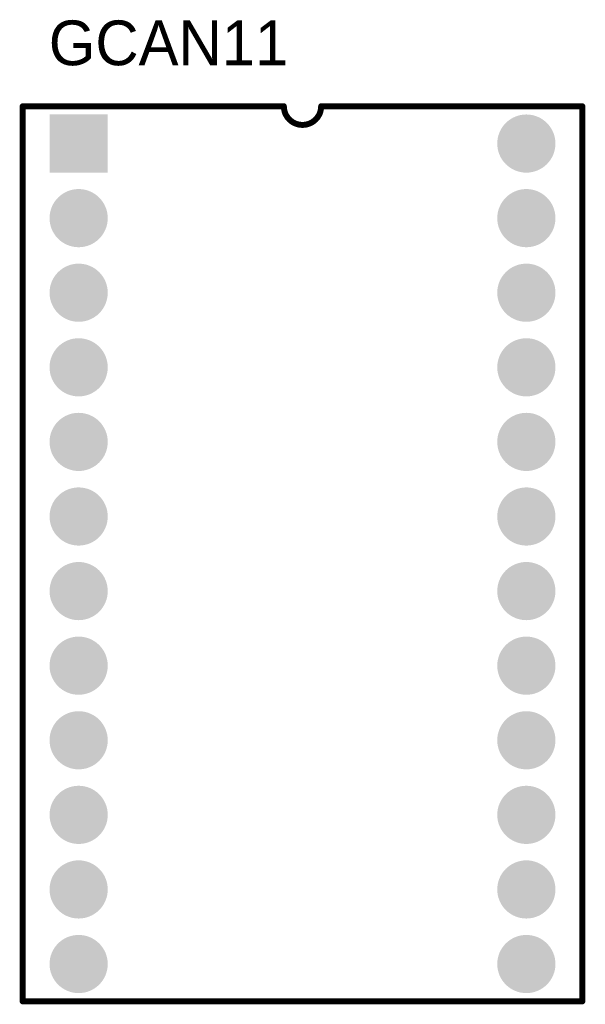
# Model space of a CAD drawing. Extents: x 3.18 to 3.94, y 2.07 to 3.39.
import ezdxf

# ---------------------------------------------------------------- set-up
doc = ezdxf.new("R2010")
doc.units = 0
doc.header["$MEASUREMENT"] = 0
doc.layers.get('0').update_dxf_attribs({"linetype": 'CONTINUOUS'})
for name, color, linetype in [('BOTTOMLAYER', 5, 'CONTINUOUS'), ('BOTTOMSOLDER', 6, 'CONTINUOUS'), ('MULTILAYER', 9, 'CONTINUOUS'), ('TOPLAYER', 1, 'CONTINUOUS'), ('TOPOVERLAY', 2, 'CONTINUOUS'), ('TOPSOLDER', 216, 'CONTINUOUS')]:
    doc.layers.add(name, color=color, linetype=linetype)

# ---------------------------------------------------------------- blocks, each defined once
blk = doc.blocks.new('DIP24_1')
at = {"layer": 'BOTTOMLAYER', "const_width": 0.035}
for points in [[(0.5825, 0, 1), (0.6175, 0, 1)], [(-0.0175, -0.1, 1), (0.0175, -0.1, 1)], [(0.5825, -0.1, 1), (0.6175, -0.1, 1)], [(-0.0175, -0.2, 1), (0.0175, -0.2, 1)], [(0.5825, -0.2, 1), (0.6175, -0.2, 1)], [(-0.0175, -0.3, 1), (0.0175, -0.3, 1)], [(0.5825, -0.3, 1), (0.6175, -0.3, 1)], [(-0.0175, -0.4, 1), (0.0175, -0.4, 1)], [(0.5825, -0.4, 1), (0.6175, -0.4, 1)], [(-0.0175, -0.5, 1), (0.0175, -0.5, 1)], [(0.5825, -0.5, 1), (0.6175, -0.5, 1)], [(-0.0175, -0.6, 1), (0.0175, -0.6, 1)], [(0.5825, -0.6, 1), (0.6175, -0.6, 1)], [(-0.0175, -0.7, 1), (0.0175, -0.7, 1)], [(0.5825, -0.7, 1), (0.6175, -0.7, 1)], [(-0.0175, -0.8, 1), (0.0175, -0.8, 1)], [(0.5825, -0.8, 1), (0.6175, -0.8, 1)], [(-0.0175, -0.9, 1), (0.0175, -0.9, 1)], [(0.5825, -0.9, 1), (0.6175, -0.9, 1)], [(-0.0175, -1, 1), (0.0175, -1, 1)], [(0.5825, -1, 1), (0.6175, -1, 1)], [(-0.0175, -1.1, 1), (0.0175, -1.1, 1)], [(0.5825, -1.1, 1), (0.6175, -1.1, 1)]]:
    blk.add_lwpolyline(points, format="xyb", close=True, dxfattribs=at)
at = {"layer": 'BOTTOMLAYER'}
blk.add_solid([(-0.035, -0.035), (0.035, -0.035), (-0.035, 0.035), (0.035, 0.035)], dxfattribs=at)
at = {"layer": 'BOTTOMSOLDER', "const_width": 0.039}
for points in [[(0.5805, 0, 1), (0.6195, 0, 1)], [(-0.0195, -0.1, 1), (0.0195, -0.1, 1)], [(0.5805, -0.1, 1), (0.6195, -0.1, 1)], [(-0.0195, -0.2, 1), (0.0195, -0.2, 1)], [(0.5805, -0.2, 1), (0.6195, -0.2, 1)], [(-0.0195, -0.3, 1), (0.0195, -0.3, 1)], [(0.5805, -0.3, 1), (0.6195, -0.3, 1)], [(-0.0195, -0.4, 1), (0.0195, -0.4, 1)], [(0.5805, -0.4, 1), (0.6195, -0.4, 1)], [(-0.0195, -0.5, 1), (0.0195, -0.5, 1)], [(0.5805, -0.5, 1), (0.6195, -0.5, 1)], [(-0.0195, -0.6, 1), (0.0195, -0.6, 1)], [(0.5805, -0.6, 1), (0.6195, -0.6, 1)], [(-0.0195, -0.7, 1), (0.0195, -0.7, 1)], [(0.5805, -0.7, 1), (0.6195, -0.7, 1)], [(-0.0195, -0.8, 1), (0.0195, -0.8, 1)], [(0.5805, -0.8, 1), (0.6195, -0.8, 1)], [(-0.0195, -0.9, 1), (0.0195, -0.9, 1)], [(0.5805, -0.9, 1), (0.6195, -0.9, 1)], [(-0.0195, -1, 1), (0.0195, -1, 1)], [(0.5805, -1, 1), (0.6195, -1, 1)], [(-0.0195, -1.1, 1), (0.0195, -1.1, 1)], [(0.5805, -1.1, 1), (0.6195, -1.1, 1)]]:
    blk.add_lwpolyline(points, format="xyb", close=True, dxfattribs=at)
at = {"layer": 'BOTTOMSOLDER'}
blk.add_solid([(-0.039, -0.039), (0.039, -0.039), (-0.039, 0.039), (0.039, 0.039)], dxfattribs=at)
at = {"layer": 'MULTILAYER', "const_width": 0.035}
for points in [[(0.5825, 0, 1), (0.6175, 0, 1)], [(-0.0175, -0.1, 1), (0.0175, -0.1, 1)], [(0.5825, -0.1, 1), (0.6175, -0.1, 1)], [(-0.0175, -0.2, 1), (0.0175, -0.2, 1)], [(0.5825, -0.2, 1), (0.6175, -0.2, 1)], [(-0.0175, -0.3, 1), (0.0175, -0.3, 1)], [(0.5825, -0.3, 1), (0.6175, -0.3, 1)], [(-0.0175, -0.4, 1), (0.0175, -0.4, 1)], [(0.5825, -0.4, 1), (0.6175, -0.4, 1)], [(-0.0175, -0.5, 1), (0.0175, -0.5, 1)], [(0.5825, -0.5, 1), (0.6175, -0.5, 1)], [(-0.0175, -0.6, 1), (0.0175, -0.6, 1)], [(0.5825, -0.6, 1), (0.6175, -0.6, 1)], [(-0.0175, -0.7, 1), (0.0175, -0.7, 1)], [(0.5825, -0.7, 1), (0.6175, -0.7, 1)], [(-0.0175, -0.8, 1), (0.0175, -0.8, 1)], [(0.5825, -0.8, 1), (0.6175, -0.8, 1)], [(-0.0175, -0.9, 1), (0.0175, -0.9, 1)], [(0.5825, -0.9, 1), (0.6175, -0.9, 1)], [(-0.0175, -1, 1), (0.0175, -1, 1)], [(0.5825, -1, 1), (0.6175, -1, 1)], [(-0.0175, -1.1, 1), (0.0175, -1.1, 1)], [(0.5825, -1.1, 1), (0.6175, -1.1, 1)]]:
    blk.add_lwpolyline(points, format="xyb", close=True, dxfattribs=at)
at = {"layer": 'MULTILAYER'}
blk.add_solid([(-0.035, -0.035), (0.035, -0.035), (-0.035, 0.035), (0.035, 0.035)], dxfattribs=at)
at = {"layer": 'TOPLAYER', "const_width": 0.035}
for points in [[(0.5825, 0, 1), (0.6175, 0, 1)], [(-0.0175, -0.1, 1), (0.0175, -0.1, 1)], [(0.5825, -0.1, 1), (0.6175, -0.1, 1)], [(-0.0175, -0.2, 1), (0.0175, -0.2, 1)], [(0.5825, -0.2, 1), (0.6175, -0.2, 1)], [(-0.0175, -0.3, 1), (0.0175, -0.3, 1)], [(0.5825, -0.3, 1), (0.6175, -0.3, 1)], [(-0.0175, -0.4, 1), (0.0175, -0.4, 1)], [(0.5825, -0.4, 1), (0.6175, -0.4, 1)], [(-0.0175, -0.5, 1), (0.0175, -0.5, 1)], [(0.5825, -0.5, 1), (0.6175, -0.5, 1)], [(-0.0175, -0.6, 1), (0.0175, -0.6, 1)], [(0.5825, -0.6, 1), (0.6175, -0.6, 1)], [(-0.0175, -0.7, 1), (0.0175, -0.7, 1)], [(0.5825, -0.7, 1), (0.6175, -0.7, 1)], [(-0.0175, -0.8, 1), (0.0175, -0.8, 1)], [(0.5825, -0.8, 1), (0.6175, -0.8, 1)], [(-0.0175, -0.9, 1), (0.0175, -0.9, 1)], [(0.5825, -0.9, 1), (0.6175, -0.9, 1)], [(-0.0175, -1, 1), (0.0175, -1, 1)], [(0.5825, -1, 1), (0.6175, -1, 1)], [(-0.0175, -1.1, 1), (0.0175, -1.1, 1)], [(0.5825, -1.1, 1), (0.6175, -1.1, 1)]]:
    blk.add_lwpolyline(points, format="xyb", close=True, dxfattribs=at)
at = {"layer": 'TOPLAYER'}
blk.add_solid([(-0.035, -0.035), (0.035, -0.035), (-0.035, 0.035), (0.035, 0.035)], dxfattribs=at)
at = {"layer": 'TOPOVERLAY', "const_width": 0.008}
for points in [[(-0.075, -1.15), (-0.075, 0.05)], [(-0.075, 0.05), (0.275, 0.05)], [(0.325, 0.05), (0.675, 0.05)], [(0.675, -1.15), (0.675, 0.05)], [(-0.075, -1.15), (0.675, -1.15)]]:
    blk.add_lwpolyline(points, dxfattribs=at)
at = {"layer": 'TOPOVERLAY', "const_width": 0.004}
for points in [[(-0.077, 0.05, 1), (-0.073, 0.05, 1)], [(-0.077, 0.05, 1), (-0.073, 0.05, 1)], [(0.273, 0.05, 1), (0.277, 0.05, 1)], [(0.273, 0.05, 1), (0.277, 0.05, 1)], [(0.323, 0.05, 1), (0.327, 0.05, 1)], [(0.323, 0.05, 1), (0.327, 0.05, 1)], [(0.673, 0.05, 1), (0.677, 0.05, 1)], [(0.673, 0.05, 1), (0.677, 0.05, 1)], [(-0.077, -1.15, 1), (-0.073, -1.15, 1)], [(-0.077, -1.15, 1), (-0.073, -1.15, 1)], [(0.673, -1.15, 1), (0.677, -1.15, 1)], [(0.673, -1.15, 1), (0.677, -1.15, 1)]]:
    blk.add_lwpolyline(points, format="xyb", close=True, dxfattribs=at)
at = {"layer": 'TOPOVERLAY', "const_width": 0.008}
blk.add_lwpolyline([(0.325, 0.05, -1), (0.275, 0.05)], format="xyb", dxfattribs=at)
at = {"layer": 'TOPSOLDER', "const_width": 0.039}
for points in [[(0.5805, 0, 1), (0.6195, 0, 1)], [(-0.0195, -0.1, 1), (0.0195, -0.1, 1)], [(0.5805, -0.1, 1), (0.6195, -0.1, 1)], [(-0.0195, -0.2, 1), (0.0195, -0.2, 1)], [(0.5805, -0.2, 1), (0.6195, -0.2, 1)], [(-0.0195, -0.3, 1), (0.0195, -0.3, 1)], [(0.5805, -0.3, 1), (0.6195, -0.3, 1)], [(-0.0195, -0.4, 1), (0.0195, -0.4, 1)], [(0.5805, -0.4, 1), (0.6195, -0.4, 1)], [(-0.0195, -0.5, 1), (0.0195, -0.5, 1)], [(0.5805, -0.5, 1), (0.6195, -0.5, 1)], [(-0.0195, -0.6, 1), (0.0195, -0.6, 1)], [(0.5805, -0.6, 1), (0.6195, -0.6, 1)], [(-0.0195, -0.7, 1), (0.0195, -0.7, 1)], [(0.5805, -0.7, 1), (0.6195, -0.7, 1)], [(-0.0195, -0.8, 1), (0.0195, -0.8, 1)], [(0.5805, -0.8, 1), (0.6195, -0.8, 1)], [(-0.0195, -0.9, 1), (0.0195, -0.9, 1)], [(0.5805, -0.9, 1), (0.6195, -0.9, 1)], [(-0.0195, -1, 1), (0.0195, -1, 1)], [(0.5805, -1, 1), (0.6195, -1, 1)], [(-0.0195, -1.1, 1), (0.0195, -1.1, 1)], [(0.5805, -1.1, 1), (0.6195, -1.1, 1)]]:
    blk.add_lwpolyline(points, format="xyb", close=True, dxfattribs=at)
at = {"layer": 'TOPSOLDER'}
blk.add_solid([(-0.039, -0.039), (0.039, -0.039), (-0.039, 0.039), (0.039, 0.039)], dxfattribs=at)

msp = doc.modelspace()

# ---------------------------------------------------------------- block references
msp.add_blockref('DIP24_1', (3.26, 3.22))

# ---------------------------------------------------------------- texts
at = {"layer": 'TOPOVERLAY'}
msp.add_text('GCAN11', height=0.06, dxfattribs=at).set_placement((3.22, 3.325))

doc.saveas('drawing.dxf')
